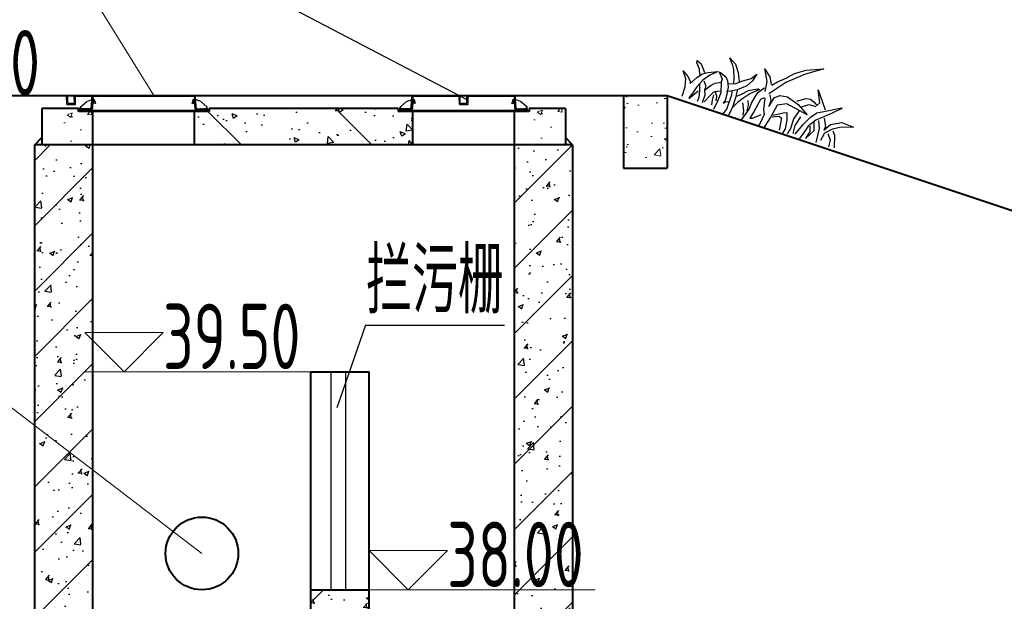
# Model space of a CAD drawing. Header units: millimetres. Extents: x 65530 to 130460, y -103607 to -18875.
# Tile 48 of 73: x 87924 to 88601, y -45905 to -45505. Entities that reach past the tile are written whole.
import ezdxf

# ---------------------------------------------------------------- set-up
doc = ezdxf.new("R2010")
doc.units = ezdxf.units.MM
doc.header["$LTSCALE"] = 0.5
for name, color, linetype in [('3', 3, 'Continuous'), ('LAYER2', 7, 'Continuous'), ('PUB_HATCH', 1, 'Continuous')]:
    doc.layers.add(name, color=color, linetype=linetype)
for name, color, linetype, lineweight in [('LAYER3', 7, 'Continuous', 50), ('标注线', 4, 'Continuous', 13), ('粗线', 1, 'Continuous', 40), ('细实线', 7, 'Continuous', 25), ('细线', 3, 'Continuous', 25)]:
    doc.layers.add(name, color=color, linetype=linetype, lineweight=lineweight)
doc.styles.add('HzTxt', font='tssdeng.shx', dxfattribs={"width": 0.7, "bigfont": 'hztxt.shx'})
pattern_1 = [(135, (86764.24213582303, -45597.10426842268), (-0.2245064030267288, -0.2245064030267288), [])]
pattern_2 = [(45.00000000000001, (89254.62249811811, -45597.07744561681), (0.2245064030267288, -0.2245064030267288), [])]
pattern_3 = [(135, (86984.24333182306, -45597.10426842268), (-0.2245064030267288, -0.2245064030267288), [])]
pattern_4 = [(45.00000000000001, (89474.62369411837, -45597.07744561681), (0.2245064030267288, -0.2245064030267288), [])]

# ---------------------------------------------------------------- blocks, each defined once
blk = doc.blocks.new('A$C07972B0E')
at = {"layer": '3'}
for points in [[(236.4655521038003, 220.5524054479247), (241.9111853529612, 240.6502647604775), (254.0324769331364, 267.5590153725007), (263.3895325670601, 297.3538449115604), (282.3798481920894, 329.9823808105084), (321.1482328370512, 371.7452677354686), (288.1707873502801, 316.3788072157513), (262.5184983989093, 257.809625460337), (247.8539409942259, 194.436380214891)], [(396.2642508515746, 157.7304869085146), (393.6661408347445, 197.7849162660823), (394.6062114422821, 230.588852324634), (400.3697285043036, 255.2447407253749), (416.7340568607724, 277.2788199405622), (447.278887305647, 320.9596810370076), (448.7577467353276, 318.9710989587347), (436.3185778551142, 287.5042825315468), (422.7875218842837, 255.8438409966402), (414.0662794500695, 235.1651534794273), (409.2701444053, 205.0536816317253), (414.881279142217, 173.4114754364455), (416.5673064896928, 151.2020535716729)], [(329.0805901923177, 238.1013290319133), (343.7725762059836, 263.215075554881), (355.7139982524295, 272.0852199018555), (371.1936139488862, 273.7047974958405), (383.9780887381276, 271.4701810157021), (385.1253272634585, 284.0532772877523), (353.3094362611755, 311.0485376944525), (390.5156090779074, 291.7616654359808), (412.8779924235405, 279.9712841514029)], [(429.1452378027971, 258.0966928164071), (450.0978502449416, 241.5546573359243), (454.4099299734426, 229.9396658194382), (457.4092631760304, 257.4816802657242), (479.3573041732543, 286.133015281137), (516.2181775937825, 300.5475392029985), (485.5352221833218, 270.3471977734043), (472.0595762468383, 251.0762377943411), (462.1220588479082, 224.5547373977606), (468.9494685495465, 198.7553440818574)], [(352.0788453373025, 235.4271001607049), (362.9838033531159, 256.4930275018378), (383.6601528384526, 266.9121048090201)], [(182.8123815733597, 243.6752835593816), (216.6185052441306, 218.1583482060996), (233.8531912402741, 190.828183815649)], [(185.1895865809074, 242.9714014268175), (213.5227069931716, 235.6161158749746), (232.9964600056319, 221.062662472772)], [(252.4149201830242, 194.119748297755), (268.0326087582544, 182.2587591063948), (275.6893796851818, 164.4843962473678), (268.986357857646, 195.9329773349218), (277.0026855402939, 214.23583255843), (297.0986318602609, 227.928249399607), (338.9764346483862, 233.1036404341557), (382.4021984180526, 229.5501396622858), (311.5000389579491, 210.224484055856), (292.0536559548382, 186.5184283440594), (302.6817786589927, 145.6370996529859), (309.6473198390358, 106.3571499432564)], [(378.7389989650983, 142.2430659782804), (374.5513722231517, 159.507218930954), (360.0118271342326, 190.6915773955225), (355.6860103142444, 221.4362763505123)], [(413.2506618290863, 208.0103788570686), (424.3074298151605, 196.4660319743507), (430.0430110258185, 170.4730239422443), (432.3928525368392, 208.0286141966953), (413.0434873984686, 228.231255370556)], [(420.935362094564, 240.8849491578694), (439.8977483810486, 222.8645518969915), (462.5363946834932, 184.1130578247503)], [(471.1748570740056, 230.6617729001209), (490.966545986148, 220.6663957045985), (501.1940113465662, 201.0970287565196)], [(476.1091235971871, 247.2926883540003), (489.4740601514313, 241.78474273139), (516.2175531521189, 211.6391232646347)], [(144.6655657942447, 141.2498509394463), (133.0283360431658, 156.0675269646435), (114.0659497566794, 174.0879242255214), (103.7831264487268, 181.2678567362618), (79.2369754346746, 192.6709510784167), (106.6026617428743, 190.7712018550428), (130.4439045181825, 176.9922384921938), (153.0688658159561, 157.3704989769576)], [(133.11105748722, 130.1974890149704), (149.3509328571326, 146.5824067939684), (160.2558908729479, 167.6483341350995), (174.0494727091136, 191.4773703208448), (178.0162465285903, 213.5638117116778), (182.4664577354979, 188.4682638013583), (179.9785433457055, 164.3932403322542), (166.0605085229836, 134.9150427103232), (154.3816058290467, 118.2135297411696), (145.010871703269, 107.5484180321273)], [(241.6474106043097, 70.66483823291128), (235.8982029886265, 115.7876112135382), (228.0479426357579, 134.6530960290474), (222.8928817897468, 157.3727853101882), (219.9905729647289, 173.7394310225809), (223.9573467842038, 195.8258724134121), (227.5508267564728, 200.9648031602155)], [(304.6029097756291, 153.85573443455), (322.1835196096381, 181.73258980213), (330.8494040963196, 190.0218428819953), (346.1491502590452, 173.6028142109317), (361.9050289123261, 148.2612790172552), (364.6138548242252, 132.9857185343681)], [(389.9065349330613, 155.4776350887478), (378.0067793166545, 178.1267164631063), (372.2021551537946, 210.8600446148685)], [(177.1863194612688, 116.6303757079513), (185.3961886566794, 133.8421560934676), (193.536904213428, 157.7941990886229), (211.6979758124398, 182.3977253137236), (216.9638111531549, 184.456915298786), (203.4327551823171, 152.7964737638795), (199.465974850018, 130.7100691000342), (194.6008033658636, 107.338880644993), (193.3982068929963, 82.36634993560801)], [(245.6839104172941, 174.9193858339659), (241.0675732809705, 162.8465833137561), (251.695695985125, 121.9652546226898), (257.2377942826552, 97.06333182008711), (263.0149898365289, 102.5895023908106), (275.136281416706, 129.4982530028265)], [(247.8676259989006, 175.3066256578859), (269.8567675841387, 146.5687808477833), (281.8118811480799, 136.3091339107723), (291.4035267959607, 107.6236616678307), (293.7253803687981, 94.5303083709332)], [(305.5703438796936, 148.4001981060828), (320.524849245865, 165.682576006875), (330.7386361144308, 165.2429268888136), (351.1244717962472, 132.8444659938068)], [(52.58869208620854, -6.719730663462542e-06), (39.72144376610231, 28.10460059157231), (23.64773989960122, 48.88811708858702), (-1.344977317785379e-05, 61.5759584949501), (24.28355961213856, 58.00422238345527), (38.9338075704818, 51.59880624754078), (44.26873795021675, 46.91772323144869), (45.98275974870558, 75.35720819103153), (51.2349035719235, 96.54618946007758), (61.11701093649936, 110.6782083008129), (82.55368520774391, 135.8625994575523), (71.52428071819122, 109.1474739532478), (66.14768390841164, 82.30933124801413), (66.617436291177, 54.25709650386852), (69.58878155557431, 31.15016739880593), (71.97972365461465, 11.31657782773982)], [(85.63579845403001, 137.5345863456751), (107.8046923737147, 126.8353270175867), (112.8216803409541, 117.596204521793), (134.2303080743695, 92.13164173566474), (145.6186969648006, 66.01561650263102), (154.1184555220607, 37.13651915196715)], [(86.72762694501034, 137.7282010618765), (112.2275335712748, 139.9992882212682), (124.500583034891, 134.2977174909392), (139.2199325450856, 121.1519916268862), (151.6311134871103, 101.9698645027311), (161.6650308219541, 83.49160911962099), (162.3145876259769, 73.47800697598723), (165.1341229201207, 82.9813520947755), (173.9934903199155, 90.1795199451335)], [(167.5393744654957, 132.9264239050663), (179.0521512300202, 112.4595864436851), (191.3388856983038, 87.62826115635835), (197.9037695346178, 69.66027318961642), (201.317510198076, 56.76054500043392)], [(213.6602140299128, 133.2271435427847), (225.6153861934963, 122.9675069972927), (234.1705026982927, 106.4778440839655)], [(46.93645024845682, 89.03141602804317), (33.69596668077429, 100.1885230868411), (14.09776719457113, 109.0927783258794), (9.661240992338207, 115.0585716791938), (26.42622669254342, 115.7806891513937), (53.34952411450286, 103.6737022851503)], [(69.42328658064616, 82.89019617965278), (85.55239396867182, 74.49619796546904), (90.95636078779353, 63.07483155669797), (96.52644702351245, 88.82185230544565), (100.9492882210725, 101.985813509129), (112.8216803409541, 117.596204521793)], [(116.221052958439, 34.9178045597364), (115.5578697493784, 64.06117165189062), (116.5116253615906, 77.73535315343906), (122.6067568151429, 87.81959993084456), (130.1807542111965, 95.91522790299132)], [(186.1004203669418, 47.3095620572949), (184.8014174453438, 67.33682385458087), (175.8593286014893, 86.00869395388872), (164.6644291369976, 111.0335972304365), (158.5555540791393, 120.0790946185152)], [(206.5422319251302, 116.2089882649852), (226.2095329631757, 100.5644232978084), (233.9906982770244, 88.43921148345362)], [(65.58095923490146, 66.45295295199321), (80.68722248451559, 51.1250095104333), (93.99680109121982, 33.22762945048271), (98.50237024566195, 20.52151597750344)], [(113.7194535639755, 29.97253564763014), (102.9115264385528, 52.81523173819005), (91.85475845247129, 64.35957862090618)], [(141.4446966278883, 64.15000450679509), (132.5716963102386, 76.0816383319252), (117.727900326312, 83.57816603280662)], [(140.366546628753, 44.82667196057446), (131.4934942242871, 56.75825866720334), (123.1318671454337, 72.15679962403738)]]:
    blk.add_lwpolyline(points, dxfattribs=at)
at = {"layer": 'PUB_HATCH'}
blk.add_line((72.52514126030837, 9.533486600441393), (77.56753944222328, 47.38284882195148), dxfattribs=at)
blk = doc.blocks.new('*E8')
at = {"rotation": 342.434252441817}
blk.add_blockref('A$C07972B0E', (-18.58357029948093, 15.87125746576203), dxfattribs=at)

msp = doc.modelspace()

# ---------------------------------------------------------------- hatches: boundary and pattern name
h = msp.add_hatch()
h.set_pattern_fill('ANSI31', color=4, scale=20, style=0)
h.set_pattern_definition([(135, (672957.356218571, -3826096.281978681), (44.90128060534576, 44.90128060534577), [])])
h.paths.add_polyline_path([(88044.43219492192, -45568.25324812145), (88054.43219492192, -45568.25324812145), (88054.43219492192, -45566.25324812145), (88184.43339092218, -45566.25324812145), (88184.43339092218, -45568.25324812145), (88194.43339092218, -45568.25324812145), (88194.43339092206, -45591.25337812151), (88044.43219492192, -45591.25337812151)])
h = msp.add_hatch()
h.set_pattern_fill('AR-CONC', color=4, scale=0.2, style=0)
h.set_pattern_definition([(130, (88194.43339092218, -45591.25337812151), (-36.4369337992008, -3.187817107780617), [3.81, -41.91]), (185, (88194.43339092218, -45591.25337812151), (7.048565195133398, 38.211328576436), [3.048, -33.528]), (79.549, (88191.39699092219, -45591.51902812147), (-29.38850033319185, 35.02333756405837), [3.238, -35.618]), (133.8158, (88194.43339092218, -45581.09337812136), (-54.21580817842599, -8.40846558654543), [5.715, -62.865]), (83.3644, (88189.91541092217, -45581.79407812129), (-47.48084689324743, 49.48511117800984), [4.857, -53.427]), (188.8159999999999, (88194.43339092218, -45581.09337812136), (-47.48092116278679, 49.48502357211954), [4.572, -50.292]), (159, (88189.3533909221, -45583.6333781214), (-30.32297596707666, -20.4531037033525), [3.81, -41.91]), (214, (88189.3533909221, -45583.6333781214), (-12.36040566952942, 36.83759322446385), [3.048, -33.528]), (108.5486, (88186.82649092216, -45585.33779812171), (-42.6832981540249, 16.38457154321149), [3.237999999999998, -35.61799999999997]), (142.5, (88194.43339092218, -45591.25337812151), (-0.6177206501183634, 16.91100777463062), [0, -33.1216, 0, -34.036, 0, -33.655]), (172.5, (88194.43339092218, -45591.25337812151), (-13.36393250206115, 20.0361149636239), [0, -19.4056, 0, -32.3596, 0, -12.827]), (212.5, (88205.76179092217, -45591.25337812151), (-27.11811903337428, -1.145748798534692), [0, -12.69999999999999, 0, -39.62399999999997, 0, -52.57799999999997]), (222.5, (88210.84179092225, -45591.25337812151), (-29.62583627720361, 5.085298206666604), [0, -16.51, 0, -26.3144, 0, -37.338])])
h.paths.add_polyline_path([(88044.43219492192, -45568.25324812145), (88054.43219492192, -45568.25324812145), (88054.43219492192, -45566.25324812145), (88184.43339092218, -45566.25324812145), (88184.43339092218, -45568.25324812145), (88194.43339092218, -45568.25324812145), (88194.43339092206, -45591.25337812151), (88044.43219492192, -45591.25337812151)])
h = msp.add_hatch()
h.set_pattern_fill('ANSI31', color=4, scale=10, style=0)
h.set_pattern_definition([(45, (0, 0), (-22.45064030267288, 22.45064030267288), [])])
h.paths.add_polyline_path([(88124.4327149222, -46237.24316990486), (87974.43219492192, -46237.24316990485), (87974.43219492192, -45958.5782474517), (87934.43198692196, -45991.30655646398), (87934.43198692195, -46277.24316990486), (88304.12498208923, -46277.24316990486), (88304.1650917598, -46193.28651243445), (88282.60835893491, -46193.24276421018), (88270.53983573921, -46200.59828699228), (88264.43339092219, -46200.58589429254), (88264.43339092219, -46237.24316990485), (88164.43287092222, -46237.24316990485), (88164.43287092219, -45897.24296190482), (88124.43271492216, -45897.24296190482)])
h.paths.add_polyline_path([(88304.28741466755, -45897.24296190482), (88264.43339092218, -45897.24296190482), (88264.43339092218, -46089.8256662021), (88270.76461671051, -46089.83851508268), (88282.80318534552, -46097.24296190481), (88304.1918454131, -46097.2863690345)])
h.paths.add_polyline_path([(88264.43339092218, -45897.24296190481), (88304.28741466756, -45897.24296190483), (88304.43359892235, -45591.25337812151), (88264.43339092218, -45591.25337812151)])
h.paths.add_polyline_path([(87974.43219492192, -45814.86447077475), (87934.43198692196, -45784.26255579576), (87934.43198692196, -45991.30655646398), (87974.4321949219, -45958.57824745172)])
h.paths.add_polyline_path([(87968.92239801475, -45720.30982482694), (87974.43219492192, -45720.30982482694), (87974.43219492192, -45591.2533781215), (87934.43198692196, -45591.25337812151), (87934.43198692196, -45784.26255579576), (87974.4321949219, -45814.86447077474), (87974.43219492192, -45725.81962173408)])
h.paths.add_polyline_path([(88209.07840007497, -45904.53877456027), (88329.02070776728, -45904.53877456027), (88329.02070776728, -45850.01954379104), (88209.07840007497, -45850.01954379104)], flags=9)
h = msp.add_hatch()
h.set_pattern_fill('AR-CONC', color=4, scale=0.2, style=0)
h.set_pattern_definition([(49.99999999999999, (0, 0), (36.4369337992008, -3.187817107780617), [3.81, -41.91]), (355, (0, 0), (-7.048565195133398, 38.211328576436), [3.048, -33.528]), (100.451, (3.0364, -0.26565), (29.38850033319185, 35.02333756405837), [3.238, -35.618]), (46.18420000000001, (0, 10.16), (54.21580817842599, -8.40846558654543), [5.715, -62.865]), (96.6356, (4.517980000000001, 9.4593), (47.48084689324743, 49.48511117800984), [4.857, -53.427]), (351.1840000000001, (0, 10.16), (47.48092116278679, 49.48502357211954), [4.572, -50.292]), (21, (5.08, 7.620000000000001), (30.32297596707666, -20.4531037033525), [3.81, -41.91]), (326.0000000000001, (5.08, 7.620000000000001), (12.36040566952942, 36.83759322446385), [3.048, -33.528]), (71.4514, (7.6069, 5.91558), (42.6832981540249, 16.38457154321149), [3.238, -35.618]), (37.50000000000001, (0, 0), (0.6177206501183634, 16.91100777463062), [0, -33.1216, 0, -34.036, 0, -33.655]), (7.499999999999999, (0, 0), (13.36393250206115, 20.0361149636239), [0, -19.4056, 0, -32.3596, 0, -12.827]), (327.5, (-11.3284, 0), (27.11811903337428, -1.145748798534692), [0, -12.7, 0, -39.624, 0, -52.578]), (317.5, (-16.4084, 0), (29.62583627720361, 5.085298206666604), [0, -16.51, 0, -26.3144, 0, -37.338])])
h.paths.add_polyline_path([(87934.43198692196, -45784.26255579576), (87974.4321949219, -45814.86447077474), (87974.43219492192, -45725.81962173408), (87968.92239801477, -45720.30982482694), (87974.43219492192, -45720.30982482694), (87974.43219492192, -45591.2533781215), (87934.43198692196, -45591.25337812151)])
h.paths.add_polyline_path([(87974.43219492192, -45814.86447077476), (87934.43198692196, -45784.26255579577), (87934.43198692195, -45991.30655646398), (87974.43219492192, -45958.5782474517)])
h.paths.add_polyline_path([(87934.43198692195, -46277.24316990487), (88304.12498208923, -46277.24316990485), (88304.16509175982, -46193.28651243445), (88282.6083589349, -46193.24276421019), (88270.53983573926, -46200.59828699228), (88264.4333909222, -46200.58589429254), (88264.43339092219, -46237.24316990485), (88164.43287092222, -46237.24316990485), (88164.43287092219, -45897.24296190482), (88124.43271492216, -45897.24296190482), (88124.43271492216, -46237.24316990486), (87974.43219492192, -46237.24316990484), (87974.4321949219, -45958.5782474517), (87934.43198692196, -45991.30655646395)])
h.paths.add_polyline_path([(88304.43359892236, -45591.25337812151), (88264.43339092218, -45591.2533781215), (88264.43339092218, -45897.24296190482), (88304.28741466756, -45897.24296190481)])
h.paths.add_polyline_path([(88304.28741466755, -45897.24296190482), (88264.43339092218, -45897.24296190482), (88264.43339092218, -46089.8256662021), (88270.76461671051, -46089.83851508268), (88282.80318534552, -46097.24296190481), (88304.1918454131, -46097.2863690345)])
h.paths.add_polyline_path([(88209.07840007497, -45904.53877456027), (88329.02070776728, -45904.53877456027), (88329.02070776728, -45850.01954379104), (88209.07840007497, -45850.01954379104)], flags=9)
at = {"layer": '标注线'}
h = msp.add_hatch(dxfattribs=at)
h.set_pattern_fill('AR-CONC', color=256, scale=0.2)
h.set_pattern_definition([(49.99999999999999, (912.3878842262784, -38469.61880322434), (36.4369337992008, -3.187817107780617), [3.81, -41.91]), (355, (912.3878842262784, -38469.61880322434), (-7.048565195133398, 38.211328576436), [3.048, -33.528]), (100.451, (915.4242842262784, -38469.88445322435), (29.38850033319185, 35.02333756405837), [3.238, -35.618]), (46.18420000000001, (912.3878842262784, -38459.45880322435), (54.21580817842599, -8.40846558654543), [5.715, -62.865]), (96.6356, (916.9058642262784, -38460.15950322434), (47.48084689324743, 49.48511117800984), [4.857, -53.427]), (351.1840000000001, (912.3878842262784, -38459.45880322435), (47.48092116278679, 49.48502357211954), [4.572, -50.292]), (21, (917.4678842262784, -38461.99880322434), (30.32297596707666, -20.4531037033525), [3.81, -41.91]), (326.0000000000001, (917.4678842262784, -38461.99880322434), (12.36040566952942, 36.83759322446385), [3.048, -33.528]), (71.4514, (919.9947842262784, -38463.70322322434), (42.6832981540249, 16.38457154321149), [3.238, -35.618]), (37.50000000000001, (912.3878842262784, -38469.61880322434), (0.6177206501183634, 16.91100777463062), [0, -33.1216, 0, -34.036, 0, -33.655]), (7.499999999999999, (912.3878842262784, -38469.61880322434), (13.36393250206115, 20.0361149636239), [0, -19.4056, 0, -32.3596, 0, -12.827]), (327.5, (901.0594842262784, -38469.61880322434), (27.11811903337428, -1.145748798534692), [0, -12.7, 0, -39.624, 0, -52.578]), (317.5, (895.9794842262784, -38469.61880322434), (29.62583627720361, 5.085298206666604), [0, -16.51, 0, -26.3144, 0, -37.338])])
h.paths.add_polyline_path([(88339.39337818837, -45607.24296190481), (88369.39337818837, -45607.24296190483), (88369.39337818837, -45557.24296190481), (88339.39337818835, -45557.24296190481)])
h = msp.add_hatch(dxfattribs=at)
h.set_pattern_fill('AR-CONC', color=256, scale=0.2)
h.set_pattern_definition([(49.99999999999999, (53047.15782153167, -48642.91089186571), (36.43693379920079, -3.187817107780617), [3.81, -41.91]), (355, (53047.15782153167, -48642.91089186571), (-7.048684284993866, 38.21136904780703), [3.048, -33.52811683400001]), (100.4514447, (53050.19422293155, -48643.17654256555), (29.38824941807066, 35.02355038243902), [3.238001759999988, -35.61804891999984]), (46.1842, (53047.15782153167, -48632.75089186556), (54.21580817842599, -8.408465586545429), [5.714999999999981, -62.86499999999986]), (96.63555760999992, (53051.67580153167, -48633.45159186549), (47.4808268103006, 49.48522491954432), [4.857004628, -53.427121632]), (351.1841511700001, (53047.15782153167, -48632.75089186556), (47.4808268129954, 49.48522491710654), [4.57199341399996, -50.29194638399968]), (21, (53052.23782153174, -48635.2908918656), (30.3228782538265, -20.45303963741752), [3.81, -41.91]), (326, (53052.23782153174, -48635.2908918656), (12.36040566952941, 36.83759322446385), [3.048, -33.528]), (71.45144499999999, (53054.76472805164, -48636.99531184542), (42.68328385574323, 16.38455377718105), [3.238001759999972, -35.61798751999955]), (37.50000000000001, (53047.15782153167, -48642.91089186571), (0.6177206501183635, 16.91100777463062), [0, -33.1216, 0, -34.036, 0, -33.655]), (7.499999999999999, (53047.15782153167, -48642.91089186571), (13.36393250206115, 20.0361149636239), [0, -19.4056, 0, -32.3596, 0, -12.827]), (327.5, (53035.82942153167, -48642.91089186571), (27.11811903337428, -1.145748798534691), [0, -12.69999999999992, 0, -39.62399999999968, 0, -52.57799999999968]), (317.5, (53030.7494215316, -48642.91089186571), (29.62583627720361, 5.085298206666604), [0, -16.51, 0, -26.3144, 0, -37.338])])
h.paths.add_polyline_path([(87939.43201292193, -45591.25337812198), (87939.43201292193, -45566.25324812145), (87964.43219492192, -45566.25324812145), (87964.43219492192, -45568.25324812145), (87974.43219492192, -45568.25324812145), (87974.43219492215, -45591.25337812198)])
h = msp.add_hatch(dxfattribs=at)
h.set_pattern_fill('AR-CONC', color=256, scale=0.2)
h.set_pattern_definition([(49.99999999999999, (53370.53794502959, -48640.88902532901), (36.43693379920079, -3.187817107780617), [3.81, -41.91]), (355, (53370.53794502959, -48640.88902532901), (-7.048684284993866, 38.21136904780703), [3.048, -33.52811683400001]), (100.4514447, (53373.57434642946, -48641.15467602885), (29.38824941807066, 35.02355038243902), [3.238001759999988, -35.61804891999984]), (46.1842, (53370.53794502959, -48630.72902532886), (54.21580817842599, -8.408465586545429), [5.714999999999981, -62.86499999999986]), (96.63555760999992, (53375.05592502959, -48631.42972532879), (47.4808268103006, 49.48522491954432), [4.857004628, -53.427121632]), (351.1841511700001, (53370.53794502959, -48630.72902532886), (47.4808268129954, 49.48522491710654), [4.571993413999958, -50.29194638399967]), (21, (53375.61794502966, -48633.2690253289), (30.3228782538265, -20.45303963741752), [3.81, -41.91]), (326, (53375.61794502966, -48633.2690253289), (12.36040566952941, 36.83759322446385), [3.048, -33.528]), (71.45144499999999, (53378.14485154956, -48634.97344530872), (42.68328385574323, 16.38455377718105), [3.238001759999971, -35.61798751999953]), (37.50000000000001, (53370.53794502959, -48640.88902532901), (0.6177206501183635, 16.91100777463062), [0, -33.1216, 0, -34.036, 0, -33.655]), (7.499999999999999, (53370.53794502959, -48640.88902532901), (13.36393250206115, 20.0361149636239), [0, -19.4056, 0, -32.3596, 0, -12.827]), (327.5, (53359.20954502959, -48640.88902532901), (27.11811903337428, -1.145748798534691), [0, -12.69999999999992, 0, -39.62399999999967, 0, -52.57799999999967]), (317.5, (53354.12954502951, -48640.88902532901), (29.62583627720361, 5.085298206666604), [0, -16.51, 0, -26.3144, 0, -37.338])])
h.paths.add_polyline_path([(88262.81213641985, -45589.23151158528), (88262.81213641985, -45564.23138158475), (88287.81231841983, -45564.23138158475), (88287.81231841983, -45566.23138158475), (88297.81231841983, -45566.23138158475), (88297.81231842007, -45589.23151158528)])
at = {"layer": '细线', "linetype": 'Continuous', "lineweight": 25}
h = msp.add_hatch(dxfattribs=at)
h.set_pattern_fill('ANSI31', color=256, scale=0.1, angle=90, style=0)
h.set_pattern_definition(pattern_1)
h.paths.add_polyline_path([(87975.42673059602, -45560.04296190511), (87975.62669827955, -45561.15607435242), (87974.41923730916, -45561.19697195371), (87974.81468576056, -45560.05117152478), (87974.55740297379, -45560.05462256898), (87974.55716228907, -45560.04296190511), (87973.7301649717, -45560.04296190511), (87973.5424835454, -45562.24296190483), (87976.07216376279, -45562.24296190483), (87976.03756447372, -45562.08716210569)])
h.paths.add_polyline_path([(87974.50028981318, -45557.28761136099), (87973.76288190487, -45557.27547307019), (87973.82631722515, -45560.04296190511), (87974.55716228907, -45560.04296190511)])
h = msp.add_hatch(dxfattribs=at)
h.set_pattern_fill('ANSI31', color=256, scale=0.1, angle=90, style=0)
h.set_pattern_definition(pattern_2)
h.paths.add_polyline_path([(88043.43790334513, -45560.01613909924), (88043.2379356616, -45561.12925154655), (88044.44539663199, -45561.17014914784), (88044.04994818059, -45560.02434871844), (88044.30723096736, -45560.02779976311), (88044.30747165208, -45560.01613909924), (88045.13446896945, -45560.01613909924), (88045.32215039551, -45562.21613909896), (88042.79247017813, -45562.21613909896), (88042.8270694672, -45562.06033929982)])
h.paths.add_polyline_path([(88044.36434412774, -45557.26078855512), (88045.10175203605, -45557.24865026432), (88045.03831671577, -45560.01613909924), (88044.30747165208, -45560.01613909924)])
h = msp.add_hatch(dxfattribs=at)
h.set_pattern_fill('ANSI31', color=256, scale=0.1, angle=90, style=0)
h.set_pattern_definition(pattern_3)
h.paths.add_polyline_path([(88195.42792659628, -45560.04296190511), (88195.62789427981, -45561.15607435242), (88194.42043330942, -45561.19697195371), (88194.81588176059, -45560.05117152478), (88194.55859897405, -45560.05462256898), (88194.5583582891, -45560.04296190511), (88193.73136097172, -45560.04296190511), (88193.54367954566, -45562.24296190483), (88196.07335976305, -45562.24296190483), (88196.03876047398, -45562.08716210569)])
h.paths.add_polyline_path([(88194.50148581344, -45557.28761136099), (88193.76407790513, -45557.27547307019), (88193.8275132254, -45560.04296190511), (88194.5583582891, -45560.04296190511)])
h = msp.add_hatch(dxfattribs=at)
h.set_pattern_fill('ANSI31', color=256, scale=0.1, angle=90, style=0)
h.set_pattern_definition(pattern_4)
h.paths.add_polyline_path([(88263.43909934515, -45560.01613909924), (88263.23913166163, -45561.12925154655), (88264.44659263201, -45561.17014914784), (88264.05114418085, -45560.02434871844), (88264.30842696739, -45560.02779976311), (88264.3086676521, -45560.01613909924), (88265.13566496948, -45560.01613909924), (88265.32334639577, -45562.21613909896), (88262.79366617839, -45562.21613909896), (88262.82826546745, -45562.06033929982)])
h.paths.add_polyline_path([(88264.365540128, -45557.26078855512), (88265.1029480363, -45557.24865026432), (88265.03951271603, -45560.01613909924), (88264.3086676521, -45560.01613909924)])
h = msp.add_hatch(dxfattribs=at)
h.set_pattern_fill('ANSI31', color=256, scale=0.1, angle=90, style=0)
h.set_pattern_definition(pattern_1)
h.paths.add_polyline_path([(87974.42988836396, -45562.24296190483), (87973.5424835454, -45562.24296190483), (87973.18944913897, -45566.38122805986), (87966.37691280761, -45566.23936492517), (87966.37691280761, -45565.74288172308), (87965.70865255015, -45565.74288172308), (87965.45151186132, -45567.24296190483), (87973.95318951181, -45567.24296190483)])
h = msp.add_hatch(dxfattribs=at)
h.set_pattern_fill('ANSI31', color=256, scale=0.1, angle=90, style=0)
h.set_pattern_definition(pattern_2)
h.paths.add_polyline_path([(88044.43474557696, -45562.21613909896), (88045.32215039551, -45562.21613909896), (88045.67518480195, -45566.35440525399), (88052.48772113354, -45566.2125421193), (88052.48772113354, -45565.71605891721), (88053.15598139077, -45565.71605891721), (88053.4131220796, -45567.21613909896), (88044.9114444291, -45567.21613909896)])
h = msp.add_hatch(dxfattribs=at)
h.set_pattern_fill('ANSI31', color=256, scale=0.1, angle=90, style=0)
h.set_pattern_definition(pattern_3)
h.paths.add_polyline_path([(88194.43108436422, -45562.24296190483), (88193.54367954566, -45562.24296190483), (88193.19064513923, -45566.38122805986), (88186.37810880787, -45566.23936492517), (88186.37810880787, -45565.74288172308), (88185.70984855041, -45565.74288172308), (88185.45270786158, -45567.24296190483), (88193.95438551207, -45567.24296190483)])
h = msp.add_hatch(dxfattribs=at)
h.set_pattern_fill('ANSI31', color=256, scale=0.1, angle=90, style=0)
h.set_pattern_definition(pattern_4)
h.paths.add_polyline_path([(88264.43594157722, -45562.21613909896), (88265.32334639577, -45562.21613909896), (88265.67638080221, -45566.35440525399), (88272.48891713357, -45566.2125421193), (88272.48891713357, -45565.71605891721), (88273.15717739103, -45565.71605891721), (88273.41431807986, -45567.21613909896), (88264.91264042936, -45567.21613909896)])

# ---------------------------------------------------------------- linework, layer by layer
at = {"color": 4}
msp.add_line((88162.00504665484, -45715.17324172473), (88142.17762132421, -45771.97720183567), dxfattribs=at)
for p, q in [((88138.16941414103, -45747.24296190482), (88138.16941414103, -45897.24296190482)), ((88148.16946614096, -45747.24296190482), (88148.16946614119, -45897.24296190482))]:
    msp.add_line(p, q)
at = {"layer": 'LAYER3', "color": 7, "lineweight": 50}
for p, q in [((87964.43219492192, -45566.25324812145), (87964.43219492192, -45568.25324812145)), ((88054.43219492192, -45566.25324812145), (88054.43219492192, -45568.25324812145))]:
    msp.add_line(p, q, dxfattribs=at)
at = {"layer": '标注线'}
for p, q in [((87915.26777336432, -45393.88347505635), (88016.33994439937, -45557.24296190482)), ((87973.76288190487, -45557.27547307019), (87973.76288190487, -45557.24296190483)), ((88045.10175203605, -45557.24865026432), (88045.10175203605, -45557.24296190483)), ((88250.13762615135, -45557.24296190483), (88249.93053892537, -45557.69296190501)), ((87884.34129963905, -45745.94098123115), (88049.43245492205, -45872.24296190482)), ((88124.43271492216, -45747.24296190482), (87968.92239801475, -45747.24296190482)), ((88319.9431878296, -45897.24296190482), (88164.43287092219, -45897.24296190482))]:
    msp.add_line(p, q, dxfattribs=at)
for points in [[(87995.85553509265, -45747.24296190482), (88022.78867217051, -45720.30982482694), (87968.92239801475, -45720.30982482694)], [(88191.36600800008, -45897.24296190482), (88218.29914507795, -45870.30982482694), (88164.43287092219, -45870.30982482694)]]:
    msp.add_lwpolyline(points, close=True, dxfattribs=at)
at = {"layer": '粗线'}
for p, q in [((87369.19818924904, -45557.24296190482), (88369.39337818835, -45557.24296190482)), ((88339.39337818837, -45557.24296190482), (88339.39337818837, -45607.24296190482)), ((88369.39337818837, -45557.24296190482), (88369.39337818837, -45607.24296190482)), ((88369.39337818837, -45557.24296190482), (89689.22228144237, -45997.24296190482)), ((87964.43219492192, -45566.25324812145), (87939.43201292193, -45566.25324812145)), ((87939.43201292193, -45566.25324812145), (87939.43201292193, -45591.25337812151)), ((88184.43339092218, -45566.25324812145), (88054.43219492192, -45566.25324812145)), ((88184.43339092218, -45566.25324812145), (88184.43339092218, -45568.25324812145)), ((88299.43357292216, -45566.25324812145), (88274.43339092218, -45566.25324812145)), ((88274.43339092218, -45566.25324812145), (88274.43339092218, -45568.25324812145)), ((88299.43357292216, -45566.25324812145), (88299.43357292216, -45591.25337812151)), ((88054.43219492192, -45568.25324812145), (87964.43219492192, -45568.25324812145)), ((87974.43219492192, -45591.25337812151), (87974.43219492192, -45568.25324812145)), ((88044.43219492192, -45591.25337812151), (88044.43219492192, -45568.25324812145)), ((88274.43339092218, -45568.25324812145), (88184.43339092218, -45568.25324812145)), ((88194.43339092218, -45591.25337812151), (88194.43339092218, -45568.25324812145)), ((88264.43339092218, -45591.25337812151), (88264.43339092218, -45568.25324812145)), ((87934.43198692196, -45591.25337812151), (87939.43201292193, -45586.25335212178)), ((88304.43359892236, -45591.25337812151), (88299.43357292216, -45586.25335212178)), ((87934.43198692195, -46277.24316990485), (87934.43198692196, -45591.25337812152)), ((88304.43359892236, -45591.25337812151), (87934.43198692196, -45591.25337812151)), ((87974.43219492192, -46237.24316990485), (87974.43219492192, -45591.25337812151)), ((88264.43339092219, -46237.24316990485), (88264.43339092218, -45591.25337812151)), ((88304.43359892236, -45591.25337812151), (88304.1918454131, -46097.2863690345)), ((88339.39337818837, -45607.24296190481), (88369.39337818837, -45607.24296190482)), ((88124.43271492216, -46237.24316990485), (88124.43271492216, -45747.24296190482)), ((88124.43271492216, -45747.24296190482), (88164.43287092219, -45747.24296190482)), ((88164.4328709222, -46237.24316990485), (88164.43287092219, -45747.24296190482)), ((88124.43271492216, -45897.24296190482), (88164.43287092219, -45897.24296190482))]:
    msp.add_line(p, q, dxfattribs=at)
msp.add_circle((88049.43245492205, -45872.24296190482), 25, dxfattribs=at)
at = {"layer": '细实线'}
for p, q in [((87915.26777336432, -45393.88347505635), (88231.67483862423, -45560.08463837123)), ((88162.00504665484, -45715.17324172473), (88257.63491560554, -45715.17324172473))]:
    msp.add_line(p, q, dxfattribs=at)
at = {"layer": '细线', "linetype": 'Continuous', "lineweight": 25}
for p, q in [((87953.78197494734, -45557.53588222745), (87953.78197494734, -45557.27350710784)), ((87955.78197494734, -45557.53588222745), (87955.78197494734, -45557.27350710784)), ((87956.50869552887, -45563.23177842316), (87956.36947838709, -45558.13749831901)), ((87956.96357659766, -45557.54296190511), (87961.8636112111, -45557.54296190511)), ((87957.1836486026, -45562.42717175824), (87957.16357476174, -45557.74210498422)), ((87957.78197494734, -45557.53588222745), (87957.78197494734, -45557.27350710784)), ((87959.78197494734, -45557.53588222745), (87959.78197494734, -45557.27350710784)), ((87961.68367220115, -45562.42545791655), (87961.66361304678, -45557.7438188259)), ((87961.78197494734, -45557.53588222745), (87961.78197494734, -45557.27350710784)), ((87962.51657990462, -45563.22433151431), (87962.46620710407, -45558.14494522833)), ((88045.1486708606, -45557.94296190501), (87962.66619726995, -45557.94296190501)), ((87963.78197494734, -45557.53588222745), (87963.78197494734, -45557.27350710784)), ((87965.78197494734, -45557.53588222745), (87965.78197494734, -45557.27350710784)), ((87967.78197494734, -45557.53588222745), (87967.78197494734, -45557.27350710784)), ((87969.78197494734, -45557.53588222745), (87969.78197494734, -45557.27350710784)), ((87971.78197494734, -45557.53588222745), (87971.78197494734, -45557.27350710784)), ((87973.76770543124, -45560.07546891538), (87973.76288190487, -45557.27547307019)), ((87973.76288190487, -45557.27547307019), (87974.56278981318, -45557.28761136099)), ((87973.82549119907, -45560.00692491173), (87973.76288190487, -45557.27547307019)), ((87973.76288190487, -45557.27547307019), (87974.50028981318, -45557.28761136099)), ((87973.78197494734, -45557.53588222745), (87973.78197494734, -45557.27350710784)), ((87974.50050949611, -45557.298254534), (87974.55740297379, -45560.05462256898)), ((88045.10191035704, -45557.15674682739), (87974.56278981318, -45557.24296190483)), ((88006.16955302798, -45557.94296190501), (87974.56278981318, -45557.94296190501)), ((87975.78197494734, -45557.53588222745), (87975.78197494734, -45557.27350710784)), ((87977.78197494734, -45557.53588222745), (87977.78197494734, -45557.27350710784)), ((87987.78197494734, -45557.53588222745), (87987.78197494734, -45557.27350710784)), ((87987.78197494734, -45557.53588222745), (88045.10175203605, -45557.54296190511)), ((87989.78197494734, -45557.53588222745), (87989.78197494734, -45557.27350710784)), ((87991.78197494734, -45557.53588222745), (87991.78197494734, -45557.27350710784)), ((87993.78197494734, -45557.53588222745), (87993.78197494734, -45557.27350710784)), ((87995.78197494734, -45557.53588222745), (87995.78197494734, -45557.27350710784)), ((87997.78197494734, -45557.53588222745), (87997.78197494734, -45557.27350710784)), ((87999.78197494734, -45557.53588222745), (87999.78197494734, -45557.27350710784)), ((88001.78197494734, -45557.53588222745), (88001.78197494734, -45557.27350710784)), ((88029.78197494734, -45557.53588222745), (88029.78197494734, -45557.27350710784)), ((88043.23902584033, -45561.12318310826), (88043.44267378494, -45559.98958462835)), ((88044.44539663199, -45561.17014914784), (88044.037074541, -45559.98704772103)), ((88045.10175203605, -45557.24865026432), (88044.30184412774, -45557.26078855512)), ((88044.30184412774, -45557.26078855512), (88044.30184412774, -45557.66078855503)), ((88044.30184412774, -45557.26078855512), (88044.30184412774, -45557.66078855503)), ((88044.36434412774, -45557.26078855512), (88044.30723096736, -45560.02779976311)), ((88045.10175203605, -45557.24865026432), (88044.36434412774, -45557.26078855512)), ((88045.03914274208, -45559.98010210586), (88045.10175203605, -45557.24865026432)), ((88048.64457832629, -45561.34309591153), (88045.03914274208, -45559.98010210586)), ((88045.09692850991, -45560.04864610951), (88045.10175203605, -45557.24865026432)), ((88193.7689014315, -45560.07546891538), (88193.76407790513, -45557.27547307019)), ((88193.76407790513, -45557.27547307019), (88194.56398581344, -45557.28761136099)), ((88193.82668719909, -45560.00692491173), (88193.76407790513, -45557.27547307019)), ((88193.76407790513, -45557.27547307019), (88194.50148581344, -45557.28761136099)), ((88194.50170549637, -45557.298254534), (88194.55859897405, -45560.05462256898)), ((88265.14986686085, -45557.24296190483), (88194.56398581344, -45557.24296190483)), ((88226.17074902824, -45557.94296190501), (88194.56398581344, -45557.94296190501)), ((88207.7831709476, -45557.53588222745), (88207.7831709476, -45557.27350710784)), ((88207.7831709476, -45557.53588222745), (88249.9995680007, -45557.54296190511)), ((88209.7831709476, -45557.53588222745), (88209.7831709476, -45557.27350710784)), ((88211.7831709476, -45557.53588222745), (88211.7831709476, -45557.27350710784)), ((88213.7831709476, -45557.53588222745), (88213.7831709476, -45557.27350710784)), ((88215.7831709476, -45557.53588222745), (88215.7831709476, -45557.27350710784)), ((88217.7831709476, -45557.53588222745), (88217.7831709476, -45557.27350710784)), ((88219.7831709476, -45557.53588222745), (88219.7831709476, -45557.27350710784)), ((88221.7831709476, -45557.53588222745), (88221.7831709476, -45557.27350710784)), ((88223.7831709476, -45557.53588222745), (88223.7831709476, -45557.27350710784)), ((88225.7831709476, -45557.53588222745), (88225.7831709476, -45557.27350710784)), ((88226.50989152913, -45563.23177842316), (88226.37067438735, -45558.13749831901)), ((88226.96477259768, -45557.54296190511), (88231.86480721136, -45557.54296190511)), ((88227.18484460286, -45562.42717175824), (88227.164770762, -45557.74210498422)), ((88227.7831709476, -45557.53588222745), (88227.7831709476, -45557.27350710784)), ((88229.7831709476, -45557.53588222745), (88229.7831709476, -45557.27350710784)), ((88231.68486820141, -45562.42545791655), (88231.66480904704, -45557.7438188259)), ((88231.7831709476, -45557.53588222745), (88231.7831709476, -45557.27350710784)), ((88232.51777590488, -45563.22433151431), (88232.46740310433, -45558.14494522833)), ((88265.14986686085, -45557.94296190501), (88232.66739327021, -45557.94296190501)), ((88233.7831709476, -45557.53588222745), (88233.7831709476, -45557.27350710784)), ((88235.7831709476, -45557.53588222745), (88235.7831709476, -45557.27350710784)), ((88237.7831709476, -45557.53588222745), (88237.7831709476, -45557.27350710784)), ((88239.7831709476, -45557.53588222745), (88239.7831709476, -45557.27350710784)), ((88241.7831709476, -45557.53588222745), (88241.7831709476, -45557.27350710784)), ((88243.7831709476, -45557.53588222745), (88243.7831709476, -45557.27350710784)), ((88245.7831709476, -45557.53588222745), (88245.7831709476, -45557.27350710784)), ((88247.7831709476, -45557.53588222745), (88247.7831709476, -45557.27350710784)), ((88249.7831709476, -45557.53588222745), (88249.7831709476, -45557.27350710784)), ((88263.24022184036, -45561.12318310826), (88263.4438697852, -45559.98958462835)), ((88264.44659263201, -45561.17014914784), (88264.03827054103, -45559.98704772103)), ((88265.1029480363, -45557.24865026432), (88264.303040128, -45557.26078855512)), ((88264.303040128, -45557.26078855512), (88264.303040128, -45557.66078855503)), ((88264.303040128, -45557.26078855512), (88264.303040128, -45557.66078855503)), ((88264.365540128, -45557.26078855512), (88264.30842696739, -45560.02779976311)), ((88265.1029480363, -45557.24865026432), (88264.365540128, -45557.26078855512)), ((88265.04033874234, -45559.98010210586), (88265.1029480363, -45557.24865026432)), ((88268.64577432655, -45561.34309591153), (88265.04033874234, -45559.98010210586)), ((88265.09812450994, -45560.04864610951), (88265.1029480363, -45557.24865026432)), ((87956.70862088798, -45563.42631483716), (87962.31658973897, -45563.42631483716)), ((87957.18450185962, -45563.42631483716), (87961.65216803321, -45563.42631483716)), ((87957.38364676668, -45562.62631483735), (87961.48367403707, -45562.62631483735)), ((87965.45151186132, -45567.24296190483), (87965.79434778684, -45565.24296190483)), ((87965.70865255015, -45565.74288172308), (87966.37691280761, -45565.74288172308)), ((87965.78633376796, -45565.2642043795), (87970.22005561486, -45561.3699187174)), ((87966.37691280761, -45566.23936492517), (87966.37691280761, -45565.74288172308)), ((87973.18944913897, -45566.38122805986), (87966.37691280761, -45566.23936492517)), ((87970.22005561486, -45561.3699187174), (87973.82549119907, -45560.00692491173)), ((87973.18944913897, -45566.38122805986), (87973.7301649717, -45560.04296190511)), ((87973.2154497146, -45566.3185886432), (87973.63244144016, -45562.31912109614)), ((87973.94867086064, -45567.29035714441), (87974.42988836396, -45562.24296190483)), ((87974.42988836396, -45562.24296190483), (87973.94867086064, -45567.29035714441)), ((87974.41923730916, -45561.19697195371), (87974.82755940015, -45560.0138705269)), ((87974.41923730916, -45561.19697195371), (87975.6238034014, -45561.15617240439)), ((87976.21729944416, -45562.68865831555), (87974.42988836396, -45562.24296190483)), ((87974.55740297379, -45560.05462256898), (87975.42673059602, -45560.04296190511)), ((87975.62560810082, -45561.15000591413), (87975.42196015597, -45560.01640743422)), ((87975.42673059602, -45560.04296190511), (87976.21729944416, -45562.68865831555)), ((87976.21729944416, -45562.68865831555), (87976.06579630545, -45562.21428939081)), ((88043.43790334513, -45560.01613909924), (88042.64733449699, -45562.66183550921)), ((88042.64733449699, -45562.66183550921), (88042.7988376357, -45562.18746658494)), ((88042.64733449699, -45562.66183550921), (88044.43474557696, -45562.21613909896)), ((88044.44539663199, -45561.17014914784), (88043.24083053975, -45561.12934959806)), ((88044.30723096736, -45560.02779976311), (88043.43790334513, -45560.01613909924)), ((88044.91596308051, -45567.26353433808), (88044.43474557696, -45562.21613909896)), ((88044.43474557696, -45562.21613909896), (88044.91596308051, -45567.26353433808)), ((88045.67518480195, -45566.35440525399), (88045.13446896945, -45560.01613909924)), ((88045.64918422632, -45566.29176583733), (88045.23219250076, -45562.29229829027)), ((88045.67518480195, -45566.35440525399), (88052.48772113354, -45566.2125421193)), ((88053.07830017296, -45565.23738157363), (88048.64457832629, -45561.34309591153)), ((88052.48772113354, -45566.2125421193), (88052.48772113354, -45565.71605891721)), ((88053.15598139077, -45565.71605891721), (88052.48772113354, -45565.71605891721)), ((88053.4131220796, -45567.21613909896), (88053.07028615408, -45565.21613909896)), ((88185.45270786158, -45567.24296190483), (88185.7955437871, -45565.24296190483)), ((88185.70984855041, -45565.74288172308), (88186.37810880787, -45565.74288172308)), ((88185.78752976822, -45565.2642043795), (88190.22125161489, -45561.3699187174)), ((88186.37810880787, -45566.23936492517), (88186.37810880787, -45565.74288172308)), ((88193.19064513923, -45566.38122805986), (88186.37810880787, -45566.23936492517)), ((88190.22125161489, -45561.3699187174), (88193.82668719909, -45560.00692491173)), ((88193.19064513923, -45566.38122805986), (88193.73136097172, -45560.04296190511)), ((88193.21664571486, -45566.3185886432), (88193.63363744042, -45562.31912109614)), ((88193.94986686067, -45567.29035714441), (88194.43108436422, -45562.24296190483)), ((88194.43108436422, -45562.24296190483), (88193.94986686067, -45567.29035714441)), ((88194.42043330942, -45561.19697195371), (88194.8287554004, -45560.0138705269)), ((88194.42043330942, -45561.19697195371), (88195.62499940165, -45561.15617240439)), ((88196.21849544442, -45562.68865831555), (88194.43108436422, -45562.24296190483)), ((88194.55859897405, -45560.05462256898), (88195.42792659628, -45560.04296190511)), ((88195.62680410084, -45561.15000591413), (88195.42315615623, -45560.01640743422)), ((88195.42792659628, -45560.04296190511), (88196.21849544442, -45562.68865831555)), ((88196.21849544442, -45562.68865831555), (88196.06699230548, -45562.21428939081)), ((88226.70981688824, -45563.42631483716), (88232.317785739, -45563.42631483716)), ((88227.18569785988, -45563.42631483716), (88231.65336403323, -45563.42631483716)), ((88227.38484276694, -45562.62631483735), (88231.48487003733, -45562.62631483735)), ((88263.43909934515, -45560.01613909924), (88262.64853049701, -45562.66183550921)), ((88262.64853049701, -45562.66183550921), (88262.80003363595, -45562.18746658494)), ((88262.64853049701, -45562.66183550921), (88264.43594157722, -45562.21613909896)), ((88264.44659263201, -45561.17014914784), (88263.24202653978, -45561.12934959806)), ((88264.30842696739, -45560.02779976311), (88263.43909934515, -45560.01613909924)), ((88264.91715908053, -45567.26353433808), (88264.43594157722, -45562.21613909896)), ((88264.43594157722, -45562.21613909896), (88264.91715908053, -45567.26353433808)), ((88265.67638080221, -45566.35440525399), (88265.13566496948, -45560.01613909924)), ((88265.65038022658, -45566.29176583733), (88265.23338850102, -45562.29229829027)), ((88265.67638080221, -45566.35440525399), (88272.48891713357, -45566.2125421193)), ((88273.07949617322, -45565.23738157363), (88268.64577432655, -45561.34309591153)), ((88272.48891713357, -45566.2125421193), (88272.48891713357, -45565.71605891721)), ((88273.15717739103, -45565.71605891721), (88272.48891713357, -45565.71605891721)), ((88273.41431807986, -45567.21613909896), (88273.07148215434, -45565.21613909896)), ((87965.45151186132, -45567.24296190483), (87973.94842676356, -45567.24296190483)), ((88053.4131220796, -45567.21613909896), (88044.91620717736, -45567.21613909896)), ((88185.45270786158, -45567.24296190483), (88193.94962276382, -45567.24296190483)), ((88273.41431807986, -45567.21613909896), (88264.91740317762, -45567.21613909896))]:
    msp.add_line(p, q, dxfattribs=at)
at = {"layer": '细线'}
for p, q in [((87973.94842676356, -45567.24296190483), (88054.43219492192, -45567.26353433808)), ((88193.94962276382, -45567.24296190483), (88264.91715908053, -45567.26353433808))]:
    msp.add_line(p, q, dxfattribs=at)
at = {"layer": '细线', "linetype": 'Continuous', "lineweight": 25}
for centre, start, end in [((87956.16955302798, -45558.14296190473), 1.565396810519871, 90), ((87956.96357659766, -45557.74296190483), 0.2454904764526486, 90), ((87961.8636112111, -45557.74296190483), 90, 180.2454904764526), ((87962.66619726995, -45558.14296190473), 90, 180.5681895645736), ((88226.17074902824, -45558.14296190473), 1.565396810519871, 90), ((88226.96477259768, -45557.74296190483), 0.2454904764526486, 90), ((88231.86480721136, -45557.74296190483), 90, 180.2454904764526), ((88232.66739327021, -45558.14296190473), 90, 180.5681895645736), ((87956.70862088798, -45563.22631483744), 181.5653968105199, 270), ((87957.38364676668, -45562.42631483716), 180.2454904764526, 270), ((87961.48367403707, -45562.42631483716), 270, 0.2454904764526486), ((87962.31658973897, -45563.22631483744), 270, 0.5681895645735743), ((88226.70981688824, -45563.22631483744), 181.5653968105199, 270), ((88227.38484276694, -45562.42631483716), 180.2454904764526, 270), ((88231.48487003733, -45562.42631483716), 270, 0.2454904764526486), ((88232.317785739, -45563.22631483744), 270, 0.5681895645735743)]:
    msp.add_arc(centre, 0.2, start, end, dxfattribs=at)

# ---------------------------------------------------------------- block references
at = {"layer": 'LAYER2', "xscale": 0.2167603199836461, "yscale": 0.2167603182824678, "zscale": 0.2167603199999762, "rotation": 334.3307742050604}
msp.add_blockref('*E8', (88373.5329684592, -45554.79417199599), dxfattribs=at)

# ---------------------------------------------------------------- texts
at = {"layer": '标注线', "style": 'HzTxt', "width": 0.7}
for s, p in [('41.40', (87848.41364511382, -45557.21241670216)), ('拦污栅', (88162.4123598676, -45707.03298918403)), ('预留%%13064污水口采用砖砌封堵', (87461.39054180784, -45742.26111142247)), ('39.50', (88022.65446562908, -45745.45223609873)), ('38.00', (88218.16493853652, -45895.45223609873))]:
    msp.add_text(s, height=45, dxfattribs=at).set_placement(p)

doc.saveas('drawing.dxf')
